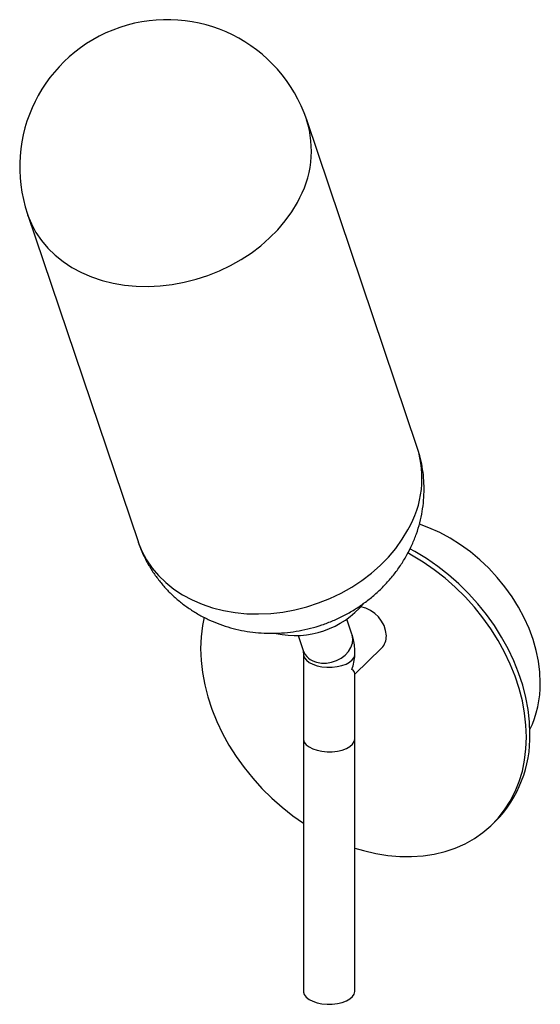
# Paper-space layout '_Trimétrica' of a CAD drawing. Header units: millimetres. Extents: x -176 to -35, y -107 to 160.
import ezdxf

# ---------------------------------------------------------------- set-up
doc = ezdxf.new("R2010")
doc.units = ezdxf.units.MM

psp = doc.layouts.new('_Trimétrica')

# ---------------------------------------------------------------- linework, layer by layer
at = {"color": 7, "linetype": 'Continuous', "lineweight": 25}
for p, q in [((-67.99, 44.08), (-98, 133.01)), ((-173.8, 107.42), (-143.78, 18.49)), ((-85.7, -6.62), (-87.08, -2.55)), ((-100.34, -7.02), (-98.97, -11.1)), ((-84.9, -17.49), (-77.67, -10.44)), ((-98.9, -12.05), (-98.9, -103.59)), ((-84.91, -12.27), (-84.93, -11.67)), ((-84.9, -103.59), (-84.9, -17.34)), ((-47.64, -58.35), (-46.71, -57.44))]:
    psp.add_line(p, q, dxfattribs=at)
at = {"color": 8, "linetype": 'Continuous', "lineweight": 25, "flags": 128}
for points in [[(-173.8, 107.42), (-173.74, 107.24), (-172.74, 104.79), (-171.49, 102.46), (-169.98, 100.24), (-168.24, 98.17), (-166.27, 96.26), (-164.09, 94.51), (-161.71, 92.94), (-159.15, 91.56), (-156.43, 90.39), (-153.56, 89.42), (-150.57, 88.67), (-147.47, 88.14), (-144.29, 87.84), (-141.06, 87.76), (-137.79, 87.91), (-134.5, 88.29), (-131.23, 88.89), (-127.99, 89.71), (-124.8, 90.74), (-121.69, 91.98), (-118.69, 93.42), (-115.8, 95.05), (-113.05, 96.85), (-110.46, 98.82), (-108.06, 100.94), (-105.84, 103.19), (-103.84, 105.57), (-102.06, 108.04), (-100.52, 110.6)], [(-143.78, 18.49), (-143.72, 18.3), (-142.72, 15.86), (-141.47, 13.52), (-139.97, 11.31), (-138.23, 9.24), (-136.26, 7.33), (-134.07, 5.58), (-131.69, 4.01), (-129.13, 2.63), (-126.41, 1.46), (-123.54, 0.49), (-120.55, -0.26), (-117.45, -0.79), (-114.28, -1.1), (-111.04, -1.17), (-107.77, -1.02), (-104.49, -0.65), (-101.21, -0.04), (-97.97, 0.78), (-94.79, 1.81), (-91.68, 3.05), (-88.67, 4.49), (-85.78, 6.12), (-83.03, 7.92), (-80.45, 9.89), (-78.04, 12.01), (-75.83, 14.26), (-73.82, 16.63), (-72.05, 19.11), (-70.51, 21.67)], [(-95.3, -14.28), (-93.99, -14.51), (-92.61, -14.51), (-91.23, -14.27), (-89.89, -13.82), (-88.65, -13.16), (-87.56, -12.32), (-86.66, -11.34), (-86, -10.26), (-85.6, -9.13), (-85.47, -7.98), (-85.63, -6.87), (-85.7, -6.62)], [(-98.9, -12.08), (-98.87, -12.37), (-98.61, -13.07), (-98.09, -13.74), (-97.32, -14.34), (-96.33, -14.85), (-95.16, -15.24), (-93.87, -15.51), (-92.5, -15.65), (-91.1, -15.64), (-89.74, -15.48), (-88.46, -15.19), (-87.32, -14.78), (-86.36, -14.26), (-85.62, -13.65), (-85.13, -12.98), (-84.91, -12.27)]]:
    psp.add_lwpolyline(points, dxfattribs=at)
at = {"color": 7, "linetype": 'Continuous', "lineweight": 25, "flags": 128}
for points in [[(-34.59, -19.89), (-34.71, -16.98), (-35.08, -14.03), (-35.7, -11.06), (-36.55, -8.08), (-37.65, -5.11), (-38.96, -2.18), (-40.5, 0.69), (-42.24, 3.49), (-44.17, 6.19), (-46.29, 8.77), (-48.57, 11.23), (-51.01, 13.53), (-53.57, 15.66), (-56.25, 17.61), (-59.03, 19.37), (-61.88, 20.91), (-64.8, 22.24), (-67.41, 23.23)], [(-37.41, -33.68), (-37.53, -30.44), (-37.9, -27.16), (-38.52, -23.84), (-39.37, -20.51), (-40.47, -17.19), (-41.79, -13.89), (-43.33, -10.64), (-45.09, -7.45), (-47.06, -4.33), (-49.21, -1.32), (-51.55, 1.58), (-54.06, 4.35), (-56.72, 6.98), (-59.52, 9.45), (-62.44, 11.74), (-65.47, 13.85), (-68.6, 15.75), (-69.97, 16.51)], [(-38.34, -34.59), (-38.47, -31.35), (-38.84, -28.07), (-39.45, -24.75), (-40.31, -21.42), (-41.4, -18.1), (-42.72, -14.8), (-44.27, -11.55), (-46.03, -8.36), (-47.99, -5.25), (-50.15, -2.23), (-52.49, 0.67), (-54.99, 3.44), (-57.65, 6.07), (-60.45, 8.54), (-63.38, 10.83), (-66.41, 12.93), (-69.53, 14.84), (-70.53, 15.4)], [(-125.86, -2.06), (-126.29, -4.3), (-126.66, -7.38), (-126.78, -10.55), (-126.66, -13.79), (-126.29, -17.07), (-125.68, -20.39), (-124.82, -23.72), (-123.73, -27.04), (-122.41, -30.34), (-120.86, -33.59), (-119.1, -36.78), (-117.14, -39.9), (-114.98, -42.91), (-112.64, -45.81), (-110.14, -48.59), (-107.47, -51.21), (-104.67, -53.68), (-101.75, -55.97), (-98.9, -57.96)], [(-84.9, -64.74), (-82.56, -65.43), (-79.26, -66.21), (-75.97, -66.74), (-72.72, -67.03), (-69.53, -67.07), (-66.41, -66.86), (-63.38, -66.4), (-60.45, -65.7), (-57.65, -64.75), (-54.99, -63.57), (-52.49, -62.16), (-50.15, -60.53), (-47.99, -58.69), (-46.03, -56.64), (-44.27, -54.41), (-42.72, -51.99), (-41.4, -49.42), (-40.31, -46.69), (-39.45, -43.82), (-38.84, -40.84), (-38.47, -37.76), (-38.34, -34.59)], [(-98.9, -35.01), (-98.88, -35.27), (-98.64, -35.99), (-98.12, -36.67), (-97.34, -37.28), (-96.34, -37.8), (-95.16, -38.2)], [(-98.9, -35.01), (-98.88, -35.27), (-98.64, -35.99), (-98.12, -36.67), (-97.34, -37.28), (-96.34, -37.8), (-95.16, -38.2)], [(-95.16, -38.2), (-93.85, -38.47), (-92.46, -38.61), (-91.04, -38.59), (-89.66, -38.43), (-88.37, -38.13), (-87.23, -37.7), (-86.27, -37.16), (-85.55, -36.53), (-85.09, -35.84), (-84.9, -35.12), (-84.9, -35.01)], [(-95.16, -38.2), (-93.85, -38.47), (-92.46, -38.61), (-91.04, -38.59), (-89.66, -38.43), (-88.37, -38.13), (-87.23, -37.7), (-86.27, -37.16), (-85.55, -36.53), (-85.09, -35.84), (-84.9, -35.12), (-84.9, -35.01)], [(-98.9, -103.59), (-98.88, -103.84), (-98.64, -104.56), (-98.12, -105.24), (-97.34, -105.85), (-96.34, -106.37), (-95.16, -106.77)], [(-95.16, -106.77), (-93.85, -107.05), (-92.46, -107.18), (-91.04, -107.16), (-89.66, -107), (-88.37, -106.7), (-87.23, -106.27), (-86.27, -105.73), (-85.55, -105.1), (-85.09, -104.41), (-84.9, -103.69), (-84.9, -103.59)]]:
    psp.add_lwpolyline(points, dxfattribs=at)
at = {"color": 7, "linetype": 'Continuous', "lineweight": 25}
for centre, radius, start, end in [((-135.9, 120.22), 40, 18.6509, 198.6509), ((-101.11, 17.14), 24.17, 257.5387, 320.0683), ((-84.79, -7.57), 8.43, 3.1142, 80.1186), ((-80.88, -7.26), 4.51, 315.3058, 1.96), ((-98.65, -11.56), 13.75, 340.1724, 357.0367), ((-86.69, -17.79), 1.85, 14.0157, 57.7843), ((-62.9, -20.21), 28.32, 334.1211, 0.6558), ((-70.08, -34.6), 32.68, 315.6548, 1.611)]:
    psp.add_arc(centre, radius, start, end, dxfattribs=at)
at = {"color": 8, "linetype": 'Continuous', "lineweight": 25}
for centre, radius, start, end in [((-124.5, 124.65), 27.78, 329.6358, 17.517), ((-94.48, 35.71), 27.78, 329.6358, 17.517), ((-94.18, -9.29), 5.11, 200.6481, 257.4352)]:
    psp.add_arc(centre, radius, start, end, dxfattribs=at)
at = {"color": 7, "linetype": 'Continuous', "lineweight": 25}
for points, knots in [([(-70.69, 15.03), (-70.24, 15.91), (-69.3, 17.72), (-68.17, 20.59), (-67.25, 23.6), (-66.6, 26.64), (-66.21, 29.71), (-66.08, 32.78), (-66.21, 35.82), (-66.61, 38.83), (-67.19, 41.58), (-67.75, 43.29), (-68, 44.05)], [0, 0, 0, 0, 0.098419, 0.203638, 0.30822, 0.412025, 0.515053, 0.617326, 0.718887, 0.819792, 0.920109, 1, 1, 1, 1]), ([(-143.78, 18.5), (-143.45, 17.58), (-142.78, 15.73), (-141.47, 13.07), (-139.97, 10.51), (-138.25, 8.1), (-136.35, 5.83), (-134.26, 3.73), (-132.01, 1.8), (-129.6, 0.06), (-127.05, -1.5), (-124.37, -2.86), (-121.58, -4.01), (-118.68, -4.95), (-115.69, -5.66), (-112.64, -6.15), (-109.53, -6.41), (-106.38, -6.44), (-103.22, -6.23), (-100.06, -5.78), (-96.93, -5.09), (-93.84, -4.17), (-90.81, -3.02), (-87.87, -1.63), (-85.04, -0.03), (-82.34, 1.79), (-79.78, 3.81), (-77.39, 6.02), (-75.19, 8.41), (-73.21, 10.96), (-71.73, 13.19), (-70.95, 14.58), (-70.69, 15.03)], [0, 0, 0, 0, 0.032218, 0.06482, 0.09733, 0.129781, 0.162208, 0.194649, 0.22714, 0.259719, 0.29242, 0.325278, 0.358321, 0.391572, 0.425048, 0.458755, 0.492692, 0.526852, 0.56122, 0.595779, 0.630513, 0.665404, 0.70044, 0.735601, 0.770869, 0.806218, 0.841617, 0.877025, 0.912396, 0.947679, 0.982826, 1, 1, 1, 1]), ([(-84.91, -11.67), (-84.91, -11.46), (-84.93, -10.56), (-85.08, -9.11), (-85.37, -7.65), (-85.63, -6.86), (-85.7, -6.62)], [0, 0, 0, 0, 0.12134, 0.503455, 0.849752, 1, 1, 1, 1]), ([(-98.98, -11.07), (-98.98, -11.07), (-98.98, -11.05), (-98.95, -11.19), (-98.91, -11.53), (-98.9, -11.89), (-98.9, -12.05)], [0, 0, 0, 0, 0.059341, 0.376889, 0.705121, 1, 1, 1, 1])]:
    psp.add_open_spline(points, degree=3, knots=knots, dxfattribs=at)

doc.saveas('drawing.dxf')
